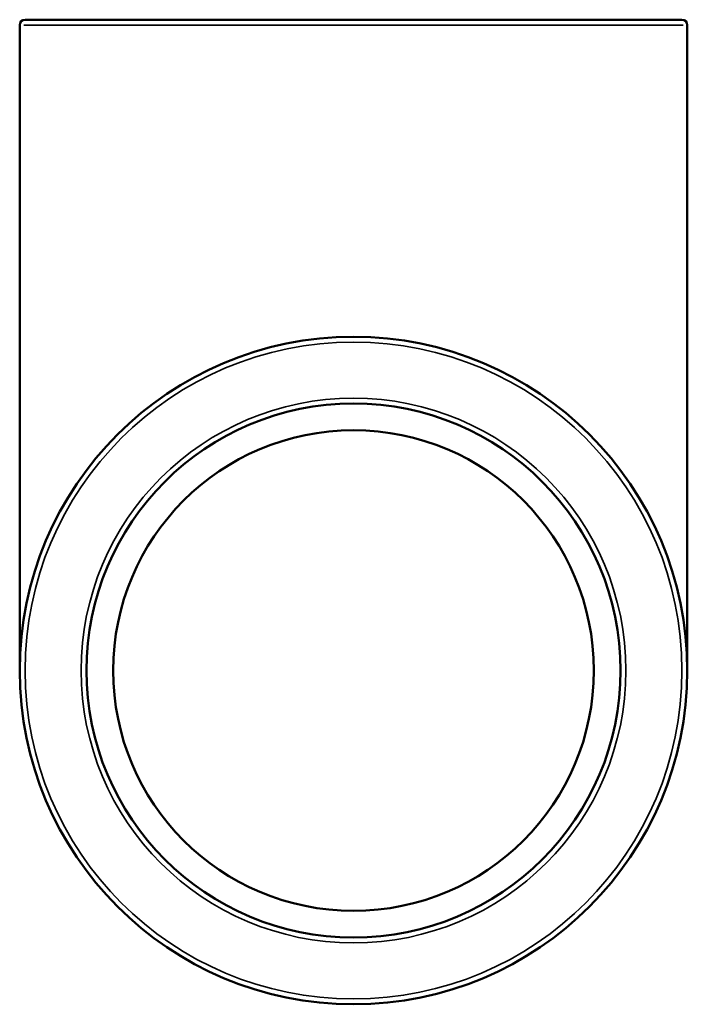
# Model space of a CAD drawing. Header units: millimetres. Extents: x -39 to 1471, y -1192 to 1215.
# Tile 4 of 5: x 1240 to 1280, y 434 to 493. Entities that reach past the tile are written whole.
import ezdxf

# ---------------------------------------------------------------- set-up
doc = ezdxf.new("R2010")
doc.units = ezdxf.units.MM
doc.layers.add('Visible (ANSI)', color=7, linetype='Continuous', lineweight=50)
doc.layers.add('Visible Narrow (ANSI)', color=7, linetype='Continuous', lineweight=35)

msp = doc.modelspace()

# ---------------------------------------------------------------- linework, layer by layer
at = {"layer": 'Visible (ANSI)'}
for p, q in [((1240.784, 493.427), (1280.144, 493.427)), ((1240.464, 454.427), (1240.464, 493.107)), ((1280.464, 454.427), (1280.464, 493.107))]:
    msp.add_line(p, q, dxfattribs=at)
for radius in [20, 16, 14.4]:
    msp.add_circle((1260.464, 454.427), radius, dxfattribs=at)
for centre, start, end in [((1240.784, 493.107), 90, 180), ((1280.144, 493.107), 0, 90)]:
    msp.add_arc(centre, 0.32, start, end, dxfattribs=at)
at = {"layer": 'Visible Narrow (ANSI)'}
msp.add_line((1280.218, 493.107), (1240.71, 493.107), dxfattribs=at)
for radius in [19.68, 16.32]:
    msp.add_circle((1260.464, 454.427), radius, dxfattribs=at)

doc.saveas('drawing.dxf')
